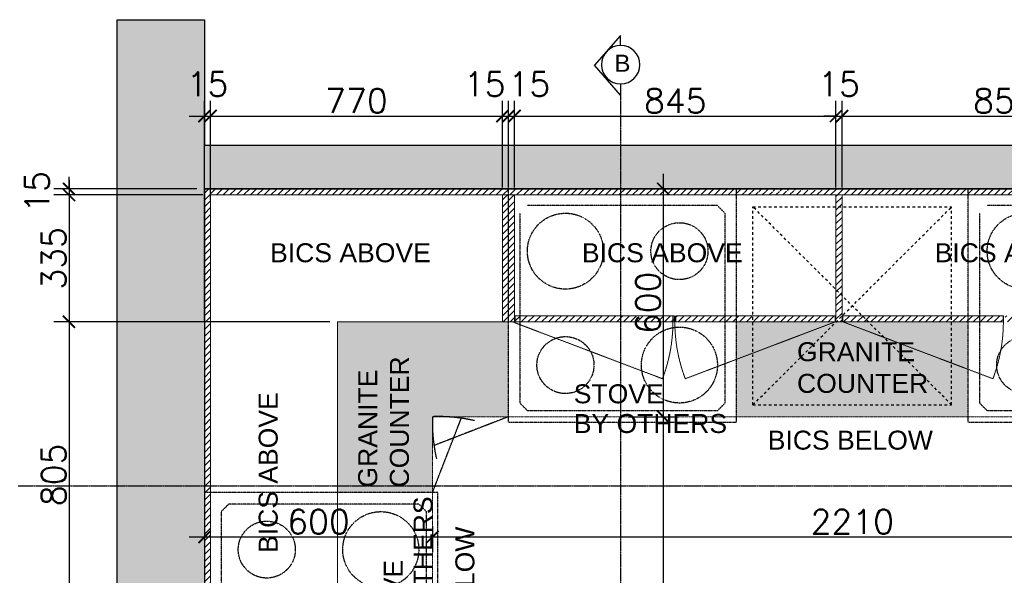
# Model space of a CAD drawing. Header units: millimetres. Extents: x -115474967 to 444143, y -74377 to 241828222.
# Tile 196 of 256: x -82631 to -80039, y 247019 to 248483. Entities that reach past the tile are written whole.
import ezdxf

# ---------------------------------------------------------------- set-up
doc = ezdxf.new("R2010")
doc.units = ezdxf.units.MM
doc.header["$MEASUREMENT"] = 0
for name, pattern in [('$0$DASHED2', [0.375, 0.25, -0.125]), ('CENTER2', [1.125, 0.75, -0.125, 0.125, -0.125]), ('Dashed', [280, 140, -140]), ('DASHED2', [0.375, 0.25, -0.125]), ('HIDDEN', [0.375, 0.25, -0.125])]:
    doc.linetypes.add(name, pattern=pattern)
for name, color, linetype in [('00-2 Hidden', 5, 'HIDDEN'), ('00-2 Walls', 4, 'Continuous'), ('00-2 Walls Exist', 7, 'Continuous'), ('DIMS-20', 9, 'Continuous'), ('DIMS-50', 9, 'Continuous'), ('EB Retained', 9, 'Continuous'), ('FITT-FIXT', 4, 'Continuous'), ('JOIN-SEC.18', 9, 'Continuous'), ('JOIN-SEC.35', 2, 'Continuous'), ('Paving', 253, 'Continuous'), ('TEXT-20', 2, 'Continuous'), ('TEXT-50', 2, 'Continuous'), ('TEXT-REFN', 5, 'Continuous')]:
    doc.layers.add(name, color=color, linetype=linetype)
doc.layers.add('G-____-____-TEXT', color=231, linetype='Continuous', lineweight=5)
doc.layers.add('Lines', color=1, linetype='Continuous', lineweight=9)
doc.styles.add('Arial_2', font='arial.ttf', dxfattribs={"height": 150})
doc.styles.add('DIMS', font='simplex.shx')
doc.styles.add('TEXT-20', font='arial.ttf', dxfattribs={"height": 40})
doc.styles.add('TEXT-50', font='arial.ttf', dxfattribs={"height": 100})
doc.dimstyles.new('DIM-20', dxfattribs={"dimscale": 4, "dimtxt": 10, "dimasz": 8, "dimexe": 10, "dimexo": 5, "dimgap": 4, "dimtad": 1, "dimdec": 0, "dimrnd": 5, "dimdsep": 46, "dimtxsty": 'DIMS', "dimblk": 'ARCHTICK', "dimcen": 25, "dimdle": 10, "dimclrd": 9, "dimclre": 9, "dimclrt": 4, "dimadec": 0, "dimazin": 0, "dimtfac": 1, "dimtdec": 0, "dimtmove": 2, "dimatfit": 2, "dimfxl": 1, "dimtolj": 1, "dimtzin": 0, "dimarcsym": 0})

# ---------------------------------------------------------------- blocks, each defined once
blk = doc.blocks.new('A$C69671385')
at = {"layer": 'DIMS-50', "color": 3}
for p, q in [((0, 168.7), (262.1, 397.3)), ((524.2, 168.7), (262.1, 397.3)), ((88.2, 168.7), (0, 168.7)), ((425.6, 168.7), (524.2, 168.7))]:
    blk.add_line(p, q, dxfattribs=at)
at = {"layer": 'TEXT-REFN'}
blk.add_circle((256.9, 168.7), 168.7, dxfattribs=at)
blk = doc.blocks.new('_ArchTick')
at = {"color": 0, "linetype": 'ByBlock', "const_width": 0.15}
blk.add_lwpolyline([(-0.5, -0.5), (0.5, 0.5)], dxfattribs=at)
blk = doc.blocks.new('*D431')
at = {"layer": 'Defpoints', "color": 0, "transparency": 16777216}
for p in [(-82144.3, 247169.2), (-81544.3, 247169.2), (-81544.3, 247120.6)]:
    blk.add_point(p, dxfattribs=at)
at = {"layer": 'DIMS-20', "color": 9, "lineweight": -2, "transparency": 16777216}
for p, q in [((-82144.3, 247149.2), (-82144.3, 247080.6)), ((-81544.3, 247149.2), (-81544.3, 247080.6)), ((-82184.3, 247120.6), (-81504.3, 247120.6))]:
    blk.add_line(p, q, dxfattribs=at)
at = {"layer": 'DIMS-20', "color": 9, "lineweight": -2, "transparency": 16777216, "xscale": 32, "yscale": 32, "zscale": 32, "rotation": 180}
blk.add_blockref('_ArchTick', (-82144.3, 247120.6), dxfattribs=at)
at = {"layer": 'DIMS-20', "color": 9, "lineweight": -2, "transparency": 16777216, "xscale": 32, "yscale": 32, "zscale": 32}
blk.add_blockref('_ArchTick', (-81544.3, 247120.6), dxfattribs=at)
at = {"layer": 'DIMS-20', "color": 4, "transparency": 16777216, "insert": (-81844.3, 247160.6), "char_height": 64, "attachment_point": 5, "style": 'DIMS'}
blk.add_mtext('\\A1;600', dxfattribs=at)
blk = doc.blocks.new('*D432')
at = {"layer": 'Defpoints', "color": 0, "transparency": 16777216}
for p in [(-79334.3, 247437.2), (-81544.3, 247169.2), (-79334.3, 247120.6)]:
    blk.add_point(p, dxfattribs=at)
at = {"layer": 'DIMS-20', "color": 9, "lineweight": -2, "transparency": 16777216}
for p, q in [((-79334.3, 247417.2), (-79334.3, 247080.6)), ((-81544.3, 247149.2), (-81544.3, 247080.6)), ((-81584.3, 247120.6), (-79294.3, 247120.6))]:
    blk.add_line(p, q, dxfattribs=at)
at = {"layer": 'DIMS-20', "color": 9, "lineweight": -2, "transparency": 16777216, "xscale": 32, "yscale": 32, "zscale": 32, "rotation": 180}
blk.add_blockref('_ArchTick', (-81544.3, 247120.6), dxfattribs=at)
at = {"layer": 'DIMS-20', "color": 9, "lineweight": -2, "transparency": 16777216, "xscale": 32, "yscale": 32, "zscale": 32}
blk.add_blockref('_ArchTick', (-79334.3, 247120.6), dxfattribs=at)
at = {"layer": 'DIMS-20', "color": 4, "transparency": 16777216, "insert": (-80439.3, 247160.6), "char_height": 64, "attachment_point": 5, "style": 'DIMS'}
blk.add_mtext('\\A1;2210', dxfattribs=at)
blk = doc.blocks.new('*D434')
at = {"layer": 'Defpoints', "color": 0, "transparency": 16777216}
for p in [(-81049, 248037.2), (-81049.2, 247437.1), (-80937, 247437.1)]:
    blk.add_point(p, dxfattribs=at)
at = {"layer": 'DIMS-20', "color": 9, "lineweight": -2, "transparency": 16777216}
for p, q in [((-80937, 248077.2), (-80937, 247397.1)), ((-81029, 248037.2), (-80897, 248037.2)), ((-81029.2, 247437.1), (-80897, 247437.1))]:
    blk.add_line(p, q, dxfattribs=at)
at = {"layer": 'DIMS-20', "color": 9, "lineweight": -2, "transparency": 16777216, "xscale": 32, "yscale": 32, "zscale": 32}
for p, rotation in [((-80937, 248037.2), 90), ((-80937, 247437.1), 270)]:
    blk.add_blockref('_ArchTick', p, dxfattribs=dict(at, rotation=rotation))
at = {"layer": 'DIMS-20', "color": 4, "transparency": 16777216, "insert": (-80977, 247737.1), "char_height": 64, "attachment_point": 5, "rotation": 90, "style": 'DIMS'}
blk.add_mtext('\\A1;600', dxfattribs=at)
blk = doc.blocks.new('*D435')
at = {"layer": 'Defpoints', "color": 0, "transparency": 16777216}
for p in [(-81049.2, 247437.1), (-81544.3, 244552.2), (-80937, 244552.2)]:
    blk.add_point(p, dxfattribs=at)
at = {"layer": 'DIMS-20', "color": 9, "lineweight": -2, "transparency": 16777216}
for p, q in [((-80937, 247477.1), (-80937, 244512.2)), ((-81029.2, 247437.1), (-80897, 247437.1)), ((-81524.3, 244552.2), (-80897, 244552.2))]:
    blk.add_line(p, q, dxfattribs=at)
at = {"layer": 'DIMS-20', "color": 9, "lineweight": -2, "transparency": 16777216, "xscale": 32, "yscale": 32, "zscale": 32}
for p, rotation in [((-80937, 247437.1), 90), ((-80937, 244552.2), 270)]:
    blk.add_blockref('_ArchTick', p, dxfattribs=dict(at, rotation=rotation))
at = {"layer": 'DIMS-20', "color": 4, "transparency": 16777216, "insert": (-80977, 245994.6), "char_height": 64, "attachment_point": 5, "rotation": 90, "style": 'DIMS'}
blk.add_mtext('\\A1;2885', dxfattribs=at)
blk = doc.blocks.new('cmskcms')
at = {"layer": '00-2 Hidden', "ltscale": 0.08}
for p, q in [((142304.2, 101704.7), (141704.2, 101704.7)), ((141704.2, 101090.7), (141704.2, 101704.7)), ((142304.2, 101090.7), (142304.2, 101704.7)), ((142254.2, 101660.7), (141754.2, 101660.7)), ((142274.2, 101640.7), (142254.2, 101660.7)), ((141734.2, 101640.7), (141734.2, 101140.7)), ((142274.2, 101140.7), (142274.2, 101640.7)), ((141734.2, 101140.7), (141754.2, 101120.7)), ((142254.2, 101120.7), (142274.2, 101140.7)), ((141754.2, 101120.7), (142254.2, 101120.7)), ((141704.2, 101090.7), (142304.2, 101090.7))]:
    blk.add_line(p, q, dxfattribs=at)
for centre, radius in [((141854.2, 101540.7), 100), ((142154.2, 101540.7), 75), ((142154.2, 101240.7), 100), ((141854.2, 101240.7), 75)]:
    blk.add_circle(centre, radius, dxfattribs=at)
blk = doc.blocks.new('*D511')
at = {"layer": 'Defpoints', "color": 0, "transparency": 16777216}
for p in [(-82128.3, 248229.2), (-82144.3, 247989.6), (-82128.3, 247989.6)]:
    blk.add_point(p, dxfattribs=at)
at = {"layer": 'DIMS-20', "color": 9, "lineweight": -2, "transparency": 16777216}
for p, q in [((-82144.3, 248009.6), (-82144.3, 248269.2)), ((-82128.3, 248009.6), (-82128.3, 248269.2)), ((-82184.3, 248229.2), (-82088.3, 248229.2))]:
    blk.add_line(p, q, dxfattribs=at)
at = {"layer": 'DIMS-20', "color": 9, "lineweight": -2, "transparency": 16777216, "xscale": 32, "yscale": 32, "zscale": 32, "rotation": 180}
blk.add_blockref('_ArchTick', (-82144.3, 248229.2), dxfattribs=at)
at = {"layer": 'DIMS-20', "color": 9, "lineweight": -2, "transparency": 16777216, "xscale": 32, "yscale": 32, "zscale": 32}
blk.add_blockref('_ArchTick', (-82128.3, 248229.2), dxfattribs=at)
at = {"layer": 'DIMS-20', "color": 1, "transparency": 16777216, "insert": (-82136.3, 248313.2), "char_height": 64, "attachment_point": 5, "style": 'DIMS'}
blk.add_mtext('\\A1;15', dxfattribs=at)
blk = doc.blocks.new('*D512')
at = {"layer": 'Defpoints', "color": 0, "transparency": 16777216}
for p in [(-81360.3, 248229.2), (-81360.3, 248021.2), (-82128.3, 247989.6)]:
    blk.add_point(p, dxfattribs=at)
at = {"layer": 'DIMS-20', "color": 9, "lineweight": -2, "transparency": 16777216}
for p, q in [((-82128.3, 248009.6), (-82128.3, 248269.2)), ((-81360.3, 248041.2), (-81360.3, 248269.2)), ((-82168.3, 248229.2), (-81320.3, 248229.2))]:
    blk.add_line(p, q, dxfattribs=at)
at = {"layer": 'DIMS-20', "color": 9, "lineweight": -2, "transparency": 16777216, "xscale": 32, "yscale": 32, "zscale": 32, "rotation": 180}
blk.add_blockref('_ArchTick', (-82128.3, 248229.2), dxfattribs=at)
at = {"layer": 'DIMS-20', "color": 9, "lineweight": -2, "transparency": 16777216, "xscale": 32, "yscale": 32, "zscale": 32}
blk.add_blockref('_ArchTick', (-81360.3, 248229.2), dxfattribs=at)
at = {"layer": 'DIMS-20', "color": 1, "transparency": 16777216, "insert": (-81744.3, 248269.2), "char_height": 64, "attachment_point": 5, "style": 'DIMS'}
blk.add_mtext('\\A1;770', dxfattribs=at)
blk = doc.blocks.new('*D513')
at = {"layer": 'Defpoints', "color": 0, "transparency": 16777216}
for p in [(-81344.3, 248229.2), (-81360.3, 248021.2), (-81344.3, 248021.2)]:
    blk.add_point(p, dxfattribs=at)
at = {"layer": 'DIMS-20', "color": 9, "lineweight": -2, "transparency": 16777216}
for p, q in [((-81360.3, 248041.2), (-81360.3, 248269.2)), ((-81344.3, 248041.2), (-81344.3, 248269.2)), ((-81400.3, 248229.2), (-81304.3, 248229.2))]:
    blk.add_line(p, q, dxfattribs=at)
at = {"layer": 'DIMS-20', "color": 9, "lineweight": -2, "transparency": 16777216, "xscale": 32, "yscale": 32, "zscale": 32, "rotation": 180}
blk.add_blockref('_ArchTick', (-81360.3, 248229.2), dxfattribs=at)
at = {"layer": 'DIMS-20', "color": 9, "lineweight": -2, "transparency": 16777216, "xscale": 32, "yscale": 32, "zscale": 32}
blk.add_blockref('_ArchTick', (-81344.3, 248229.2), dxfattribs=at)
at = {"layer": 'DIMS-20', "color": 1, "transparency": 16777216, "insert": (-81406.8, 248313.2), "char_height": 64, "attachment_point": 5, "style": 'DIMS'}
blk.add_mtext('\\A1;15', dxfattribs=at)
blk = doc.blocks.new('*D514')
at = {"layer": 'Defpoints', "color": 0, "transparency": 16777216}
for p in [(-81328.3, 248229.2), (-81344.3, 248021.2), (-81328.3, 248021.2)]:
    blk.add_point(p, dxfattribs=at)
at = {"layer": 'DIMS-20', "color": 9, "lineweight": -2, "transparency": 16777216}
for p, q in [((-81344.3, 248041.2), (-81344.3, 248269.2)), ((-81328.3, 248041.2), (-81328.3, 248269.2)), ((-81384.3, 248229.2), (-81288.3, 248229.2))]:
    blk.add_line(p, q, dxfattribs=at)
at = {"layer": 'DIMS-20', "color": 9, "lineweight": -2, "transparency": 16777216, "xscale": 32, "yscale": 32, "zscale": 32, "rotation": 180}
blk.add_blockref('_ArchTick', (-81344.3, 248229.2), dxfattribs=at)
at = {"layer": 'DIMS-20', "color": 9, "lineweight": -2, "transparency": 16777216, "xscale": 32, "yscale": 32, "zscale": 32}
blk.add_blockref('_ArchTick', (-81328.3, 248229.2), dxfattribs=at)
at = {"layer": 'DIMS-20', "color": 1, "transparency": 16777216, "insert": (-81289.3, 248313.2), "char_height": 64, "attachment_point": 5, "style": 'DIMS'}
blk.add_mtext('\\A1;15', dxfattribs=at)
blk = doc.blocks.new('*D515')
at = {"layer": 'Defpoints', "color": 0, "transparency": 16777216}
for p in [(-80482.3, 248229.2), (-81328.3, 248021.2), (-80482.3, 248021.2)]:
    blk.add_point(p, dxfattribs=at)
at = {"layer": 'DIMS-20', "color": 9, "lineweight": -2, "transparency": 16777216}
for p, q in [((-81328.3, 248041.2), (-81328.3, 248269.2)), ((-80482.3, 248041.2), (-80482.3, 248269.2)), ((-81368.3, 248229.2), (-80442.3, 248229.2))]:
    blk.add_line(p, q, dxfattribs=at)
at = {"layer": 'DIMS-20', "color": 9, "lineweight": -2, "transparency": 16777216, "xscale": 32, "yscale": 32, "zscale": 32, "rotation": 180}
blk.add_blockref('_ArchTick', (-81328.3, 248229.2), dxfattribs=at)
at = {"layer": 'DIMS-20', "color": 9, "lineweight": -2, "transparency": 16777216, "xscale": 32, "yscale": 32, "zscale": 32}
blk.add_blockref('_ArchTick', (-80482.3, 248229.2), dxfattribs=at)
at = {"layer": 'DIMS-20', "color": 1, "transparency": 16777216, "insert": (-80905.3, 248269.2), "char_height": 64, "attachment_point": 5, "style": 'DIMS'}
blk.add_mtext('\\A1;845', dxfattribs=at)
blk = doc.blocks.new('*D516')
at = {"layer": 'Defpoints', "color": 0, "transparency": 16777216}
for p in [(-80466.3, 248229.2), (-80482.3, 248021.2), (-80466.3, 248021.2)]:
    blk.add_point(p, dxfattribs=at)
at = {"layer": 'DIMS-20', "color": 9, "lineweight": -2, "transparency": 16777216}
for p, q in [((-80482.3, 248041.2), (-80482.3, 248269.2)), ((-80466.3, 248041.2), (-80466.3, 248269.2)), ((-80482.3, 248229.2), (-80514.3, 248229.2)), ((-80482.3, 248229.2), (-80466.3, 248229.2)), ((-80466.3, 248229.2), (-80434.3, 248229.2))]:
    blk.add_line(p, q, dxfattribs=at)
at = {"layer": 'DIMS-20', "color": 9, "lineweight": -2, "transparency": 16777216, "xscale": 32, "yscale": 32, "zscale": 32}
blk.add_blockref('_ArchTick', (-80482.3, 248229.2), dxfattribs=at)
at = {"layer": 'DIMS-20', "color": 9, "lineweight": -2, "transparency": 16777216, "xscale": 32, "yscale": 32, "zscale": 32, "rotation": 180}
blk.add_blockref('_ArchTick', (-80466.3, 248229.2), dxfattribs=at)
at = {"layer": 'DIMS-20', "color": 1, "transparency": 16777216, "insert": (-80474.3, 248313.2), "char_height": 64, "attachment_point": 5, "style": 'DIMS'}
blk.add_mtext('\\A1;15', dxfattribs=at)
blk = doc.blocks.new('*D517')
at = {"layer": 'Defpoints', "color": 0, "transparency": 16777216}
for p in [(-79612.3, 248229.2), (-80466.3, 248021.2), (-79612.3, 248021.2)]:
    blk.add_point(p, dxfattribs=at)
at = {"layer": 'DIMS-20', "color": 9, "lineweight": -2, "transparency": 16777216}
for p, q in [((-80466.3, 248041.2), (-80466.3, 248269.2)), ((-79612.3, 248041.2), (-79612.3, 248269.2)), ((-80506.3, 248229.2), (-79572.3, 248229.2))]:
    blk.add_line(p, q, dxfattribs=at)
at = {"layer": 'DIMS-20', "color": 9, "lineweight": -2, "transparency": 16777216, "xscale": 32, "yscale": 32, "zscale": 32, "rotation": 180}
blk.add_blockref('_ArchTick', (-80466.3, 248229.2), dxfattribs=at)
at = {"layer": 'DIMS-20', "color": 9, "lineweight": -2, "transparency": 16777216, "xscale": 32, "yscale": 32, "zscale": 32}
blk.add_blockref('_ArchTick', (-79612.3, 248229.2), dxfattribs=at)
at = {"layer": 'DIMS-20', "color": 1, "transparency": 16777216, "insert": (-80039.3, 248269.2), "char_height": 64, "attachment_point": 5, "style": 'DIMS'}
blk.add_mtext('\\A1;855', dxfattribs=at)
blk = doc.blocks.new('*D481')
at = {"layer": 'Defpoints', "color": 0, "transparency": 16777216}
for p in [(-82144.3, 248037.2), (-82500.8, 248021.2), (-82128.3, 248021.2)]:
    blk.add_point(p, dxfattribs=at)
at = {"layer": 'DIMS-20', "color": 9, "lineweight": -2, "transparency": 16777216}
for p, q in [((-82500.8, 248037.2), (-82500.8, 248069.2)), ((-82164.3, 248037.2), (-82540.8, 248037.2)), ((-82500.8, 248037.2), (-82500.8, 248021.2)), ((-82148.3, 248021.2), (-82540.8, 248021.2)), ((-82500.8, 248021.2), (-82500.8, 247989.2))]:
    blk.add_line(p, q, dxfattribs=at)
at = {"layer": 'DIMS-20', "color": 9, "lineweight": -2, "transparency": 16777216, "xscale": 32, "yscale": 32, "zscale": 32}
for p, rotation in [((-82500.8, 248037.2), 270), ((-82500.8, 248021.2), 90)]:
    blk.add_blockref('_ArchTick', p, dxfattribs=dict(at, rotation=rotation))
at = {"layer": 'DIMS-20', "color": 1, "transparency": 16777216, "insert": (-82584.8, 248029.2), "char_height": 64, "attachment_point": 5, "rotation": 90, "style": 'DIMS'}
blk.add_mtext('\\A1;15', dxfattribs=at)
blk = doc.blocks.new('*D482')
at = {"layer": 'Defpoints', "color": 0, "transparency": 16777216}
for p in [(-82128.3, 248021.2), (-82500.8, 247687.2), (-81794.3, 247687.2)]:
    blk.add_point(p, dxfattribs=at)
at = {"layer": 'DIMS-20', "color": 9, "lineweight": -2, "transparency": 16777216}
for p, q in [((-82500.8, 248061.2), (-82500.8, 247647.2)), ((-82148.3, 248021.2), (-82540.8, 248021.2)), ((-81814.3, 247687.2), (-82540.8, 247687.2))]:
    blk.add_line(p, q, dxfattribs=at)
at = {"layer": 'DIMS-20', "color": 9, "lineweight": -2, "transparency": 16777216, "xscale": 32, "yscale": 32, "zscale": 32}
for p, rotation in [((-82500.8, 248021.2), 90), ((-82500.8, 247687.2), 270)]:
    blk.add_blockref('_ArchTick', p, dxfattribs=dict(at, rotation=rotation))
at = {"layer": 'DIMS-20', "color": 1, "transparency": 16777216, "insert": (-82540.8, 247854.2), "char_height": 64, "attachment_point": 5, "rotation": 90, "style": 'DIMS'}
blk.add_mtext('\\A1;335', dxfattribs=at)
blk = doc.blocks.new('*D483')
at = {"layer": 'Defpoints', "color": 0, "transparency": 16777216}
for p in [(-81794.3, 247687.2), (-82500.8, 246880.7), (-82128.3, 246880.7)]:
    blk.add_point(p, dxfattribs=at)
at = {"layer": 'DIMS-20', "color": 9, "lineweight": -2, "transparency": 16777216}
for p, q in [((-82500.8, 247727.2), (-82500.8, 246840.7)), ((-81814.3, 247687.2), (-82540.8, 247687.2)), ((-82148.3, 246880.7), (-82540.8, 246880.7))]:
    blk.add_line(p, q, dxfattribs=at)
at = {"layer": 'DIMS-20', "color": 9, "lineweight": -2, "transparency": 16777216, "xscale": 32, "yscale": 32, "zscale": 32}
for p, rotation in [((-82500.8, 247687.2), 90), ((-82500.8, 246880.7), 270)]:
    blk.add_blockref('_ArchTick', p, dxfattribs=dict(at, rotation=rotation))
at = {"layer": 'DIMS-20', "color": 1, "transparency": 16777216, "insert": (-82540.8, 247284), "char_height": 64, "attachment_point": 5, "rotation": 90, "style": 'DIMS'}
blk.add_mtext('\\A1;805', dxfattribs=at)

msp = doc.modelspace()

# ---------------------------------------------------------------- hatches: boundary and pattern name
at = {"layer": 'EB Retained', "lineweight": 0, "true_color": 0xbababa}
h = msp.add_hatch(color=9, dxfattribs=at)
h.dxf.hatch_style = 1
h.paths.add_polyline_path([(-82144.33313, 248482.93922), (-82144.33313, 248152.21723), (-78504.33313, 248152.21723), (-78504.33313, 247444.71723), (-78734.33313, 247444.71723), (-78734.33313, 248037.21723), (-82144.33313, 248037.21723), (-82144.33313, 245297.21723), (-82374.33313, 245297.21723), (-82374.33313, 248482.93922)])
at = {"layer": 'JOIN-SEC.18', "linetype": 'Dashed'}
h = msp.add_hatch(dxfattribs=at)
h.set_pattern_fill('SWAMP', color=8, scale=2)
h.set_pattern_definition([(0, (-222232.57, 146332.552), (25.4, 43.99409), [6.35, -44.45]), (90, (-222229.395, 146332.552), (-25.4, 43.9940905), [3.175, -84.813181]), (90, (-222228.6, 146332.552), (-25.4, 43.9940905), [2.54, -85.448181]), (90, (-222230.188, 146332.552), (-25.4, 43.9940905), [2.54, -85.448181]), (60, (-222227.807, 146332.552), (-25.4, 43.99409), [2.032, -48.768]), (120, (-222230.982, 146332.552), (-50.8, 2e-08), [2.032, -48.768])])
h.paths.add_polyline_path([(-80744.33313, 247437.21723), (-80134.33313, 247437.21723), (-80134.33313, 247687.21723), (-80744.33313, 247687.21723)])
h.paths.add_polyline_path([(-81794.33313, 247687.21723), (-81344.33313, 247687.21723), (-81344.41646, 247437.15062), (-81544.33313, 247437.21723), (-81544.33313, 247237.22732), (-81794.33313, 247237.21723)])
h.paths.add_polyline_path([(-81794.33313, 246637.21723), (-81544.33313, 246637.21723), (-81544.33313, 246294.71723), (-81794.33313, 246294.71723)])
h.paths.add_polyline_path([(-81794.33313, 245694.71723), (-81544.33313, 245694.71723), (-81544.33313, 245352.21723), (-81794.33313, 245352.21723)])
h.paths.add_polyline_path([(-81794.33313, 244752.21723), (-81544.33313, 244752.21723), (-81544.33313, 244552.21723), (-80234.33313, 244552.21723), (-80234.33313, 244302.21723), (-81794.33313, 244302.21723)])
at = {"layer": 'Paving', "linetype": 'DASHED2', "lineweight": 0, "ltscale": 0.05, "true_color": 0x939598}
h = msp.add_hatch(dxfattribs=at)
h.set_pattern_fill('ANSI31', color=252, scale=4, angle=180)
h.set_pattern_definition([(225, (-344015.862, 37018.486), (8.9802561, -8.9802561), [])])
edge = h.paths.add_edge_path()
edge.add_line((-80874.33291, 248021.21723), (-80482.33295, 248021.21723))
edge.add_line((-80482.33295, 248021.21723), (-80482.33295, 247687.21723))
edge.add_line((-80482.33295, 247687.21723), (-80466.33295, 247687.21723))
edge.add_line((-80466.33295, 247687.21723), (-80466.33295, 248021.21723))
edge.add_line((-80466.33295, 248021.21723), (-79084.33245, 248021.21723))
edge.add_line((-79084.33245, 248021.21723), (-79084.33245, 247687.21723))
edge.add_line((-79084.33245, 247687.21723), (-79068.33245, 247687.21723))
edge.add_line((-79068.33245, 247687.21723), (-79068.33245, 248037.21723))
edge.add_line((-79068.33245, 248037.21723), (-80526.6051, 248037.21723))
edge = h.paths.add_edge_path()
edge.add_line((-80461.99952, 248037.21723), (-82144.33313, 248037.21723))
edge.add_line((-82144.33313, 248037.21723), (-82144.33313, 246880.71617))
edge.add_line((-82144.33313, 246880.71617), (-82128.33313, 246880.71617))
edge.add_line((-82128.33313, 246880.71617), (-82128.33313, 248021.21723))
edge.add_line((-82128.33313, 248021.21723), (-81812.3337, 248021.21723))
edge.add_line((-81812.3337, 248021.21723), (-81796.3337, 248021.21723))
edge.add_line((-81796.3337, 248021.21723), (-80874.33291, 248021.21723))
h = msp.add_hatch(dxfattribs=at)
h.set_pattern_fill('ANSI31', color=252, scale=4, angle=180)
h.set_pattern_definition([(225, (-226572.17, 146332.552), (8.9802561, -8.9802561), [])])
h.paths.add_polyline_path([(-82144.33313, 246880.71617), (-82144.33313, 246864.71617), (-81794.33313, 246864.71617), (-81794.33313, 246880.71617)])
h.paths.add_polyline_path([(-81328.33295, 248021.21723), (-81344.33295, 248021.21723), (-81344.33295, 247687.21723), (-81328.33295, 247687.21723)])
h.paths.add_polyline_path([(-81344.33295, 248021.21723), (-81360.33295, 248021.21723), (-81360.33295, 247687.21723), (-81344.33295, 247687.21723)])
h.paths.add_polyline_path([(-79596.33295, 248021.21723), (-79612.33295, 248021.21723), (-79612.33295, 247687.21723), (-79596.33295, 247687.21723)])
h = msp.add_hatch(dxfattribs=at)
h.set_pattern_fill('ANSI31', color=252, scale=4, angle=180)
h.set_pattern_definition([(225, (-222232.57, 146332.552), (8.9802561, -8.9802561), [])])
h.paths.add_polyline_path([(-80908.53799, 247687.21723), (-81326.43105, 247687.21723), (-81326.43105, 247703.21723), (-80908.53799, 247703.21723)])
h.paths.add_polyline_path([(-80903.53799, 247687.21723), (-80484.3059, 247687.21723), (-80484.3059, 247703.21723), (-80903.53799, 247703.21723)])
h = msp.add_hatch(dxfattribs=at)
h.set_pattern_fill('ANSI31', color=252, scale=4, angle=180)
h.set_pattern_definition([(225, (-221365.865, 146332.552), (8.9802561, -8.9802561), [])])
h.paths.add_polyline_path([(-80041.83295, 247687.21723), (-80464.31147, 247687.21723), (-80464.31147, 247703.21723), (-80041.83295, 247703.21723)])
h.paths.add_polyline_path([(-80036.83295, 247687.21723), (-79614.71688, 247687.21723), (-79614.71688, 247703.21723), (-80036.83295, 247703.21723)])

# ---------------------------------------------------------------- linework, layer by layer
at = {"layer": '00-2 Walls'}
msp.add_lwpolyline([(-82144.33313, 248482.93922), (-82144.33313, 248152.21723), (-78504.33313, 248152.21723), (-78504.33313, 247444.71723), (-78734.33313, 247444.71723), (-78734.33313, 248037.21723), (-82144.33313, 248037.21723), (-82144.33313, 245297.21723), (-82374.33313, 245297.21723), (-82374.33313, 248482.93922), (-82144.33313, 248482.93922)], dxfattribs=at)
at = {"layer": '00-2 Walls Exist'}
for p, q in [((-82144.33313, 248152.21723), (-78504.33313, 248152.21723)), ((-82144.33313, 248037.21723), (-82144.33313, 245527.21723)), ((-82144.33313, 248037.21723), (-78734.33313, 248037.21723))]:
    msp.add_line(p, q, dxfattribs=at)
at = {"layer": 'FITT-FIXT', "linetype": 'HIDDEN', "ltscale": 2}
msp.add_line((-82144.33313, 247687.21723), (-82144.33313, 248037.21723), dxfattribs=at)
at = {"layer": 'JOIN-SEC.18', "color": 8, "linetype": 'Dashed', "ltscale": 0.05}
for p, q in [((-80700.71946, 247989.94861), (-80177.94681, 247989.94861)), ((-80700.71946, 247468.48585), (-80177.94681, 247989.94861)), ((-80177.94681, 247468.48585), (-80700.71946, 247989.94861)), ((-80700.71946, 247468.48585), (-80700.71946, 247989.94861)), ((-80177.94681, 247468.48585), (-80177.94681, 247989.94861)), ((-80700.71946, 247468.48585), (-80177.94681, 247468.48585))]:
    msp.add_line(p, q, dxfattribs=at)
at = {"layer": 'JOIN-SEC.35', "linetype": '$0$DASHED2'}
for p, q in [((-81544.33313, 247237.21723), (-81468.36961, 247433.23709)), ((-81344.24067, 247437.17641), (-81540.26053, 247361.21288))]:
    msp.add_line(p, q, dxfattribs=at)
for centre, start, end in [((-81122.06317, 247421.2051), 177.83698862, 192.90706621), ((-81528.36183, 247015.03973), 77.09293379, 92.16301138)]:
    msp.add_arc(centre, 422.47852, start, end, dxfattribs=at)
at = {"layer": 'Lines', "color": 1, "true_color": 0xff0000}
for p, q in [((-81794.33313, 247687.21786), (-81794.33313, 244302.21786)), ((-81794.33313, 244302.21723), (-81794.33313, 247687.21723)), ((-81794.33313, 247687.21723), (-81360.33295, 247687.21723))]:
    msp.add_line(p, q, dxfattribs=at)
at = {"layer": 'Lines', "color": 1, "linetype": '$0$DASHED2', "true_color": 0xff0000}
for p, q in [((-81333.9005, 247687.21723), (-80938.95039, 247537.20885)), ((-80483.94346, 247687.21723), (-80878.89356, 247537.20885)), ((-80464.31147, 247687.21723), (-80069.36137, 247537.20885))]:
    msp.add_line(p, q, dxfattribs=at)
at = {"layer": 'Lines', "color": 1, "true_color": 0xff0000}
for points in [[(-80461.99952, 248037.21723), (-82144.33313, 248037.21723), (-82144.33313, 246880.71617), (-82128.33313, 246880.71617), (-82128.33313, 248021.21723), (-81812.3337, 248021.21723), (-81812.3337, 248021.21723), (-81796.3337, 248021.21723), (-81796.3337, 248021.21723), (-80874.33291, 248021.21723)], [(-80874.33291, 248021.21723), (-80482.33295, 248021.21723), (-80482.33295, 247687.21723), (-80466.33295, 247687.21723), (-80466.33295, 248021.21723), (-79084.33245, 248021.21723), (-79084.33245, 247687.21723), (-79068.33245, 247687.21723), (-79068.33245, 248037.21723), (-80526.6051, 248037.21723)]]:
    msp.add_lwpolyline(points, dxfattribs=at)
for points in [[(-81344.33295, 248021.21723), (-81360.33295, 248021.21723), (-81360.33295, 247687.21723), (-81344.33295, 247687.21723)], [(-81328.33295, 248021.21723), (-81344.33295, 248021.21723), (-81344.33295, 247687.21723), (-81328.33295, 247687.21723)], [(-80908.53799, 247687.21723), (-81326.43105, 247687.21723), (-81326.43105, 247703.21723), (-80908.53799, 247703.21723)], [(-80903.53799, 247687.21723), (-80484.3059, 247687.21723), (-80484.3059, 247703.21723), (-80903.53799, 247703.21723)], [(-80041.83295, 247687.21723), (-80464.31147, 247687.21723), (-80464.31147, 247703.21723), (-80041.83295, 247703.21723)]]:
    msp.add_lwpolyline(points, close=True, dxfattribs=at)
at = {"layer": 'Lines', "color": 1, "linetype": '$0$DASHED2', "true_color": 0xff0000}
for centre, start, end in [((-81333.9005, 247687.21723), 339.20242018, 2.17041035), ((-80483.94346, 247687.21723), 177.82958965, 200.79757982), ((-80464.31147, 247687.21723), 339.20242018, 2.17041035)]:
    msp.add_arc(centre, 422.47852, start, end, dxfattribs=at)
at = {"layer": 'Paving', "color": 8, "linetype": 'DASHED2', "lineweight": 0, "ltscale": 0.05}
for p, q in [((-78739.01996, 248037.21723), (-80529.53306, 248037.21723)), ((-81544.33313, 244552.21723), (-81544.33313, 247437.21723)), ((-81544.33313, 247437.21723), (-79334.33313, 247437.21723)), ((-81544.33313, 247437.21723), (-80529.53317, 247436.8791))]:
    msp.add_line(p, q, dxfattribs=at)
at = {"layer": 'Paving', "color": 252, "linetype": 'DASHED2', "lineweight": 0, "ltscale": 0.05, "true_color": 0x939598}
msp.add_line((-80466.33295, 248021.21723), (-80482.33295, 248021.21723), dxfattribs=at)
at = {"layer": 'TEXT-REFN', "linetype": 'CENTER2', "ltscale": 0.6}
for points in [[(-81049.0323, 248313.78831), (-81049.0323, 243523.25204)], [(-82634.34254, 247255.57648), (-78160.1147, 247255.57648)]]:
    msp.add_lwpolyline(points, dxfattribs=at)

# ---------------------------------------------------------------- block references
at = {"layer": '00-2 Hidden', "ltscale": 0.08}
for p in [(-223048.528, 146332.55233), (-221838.528, 146332.55233)]:
    msp.add_blockref('cmskcms', p, dxfattribs=at)
at = {"layer": '00-2 Hidden', "ltscale": 0.08, "rotation": 90}
msp.add_blockref('cmskcms', (19560.3623, 104933.02237), dxfattribs=at)
at = {"layer": 'DIMS-50', "color": 3, "xscale": -0.3000000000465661, "yscale": 0.3000000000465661, "zscale": 0.3, "rotation": 90}
msp.add_blockref('A$C69671385', (-80998.42186, 248441.46565), dxfattribs=at)

# ---------------------------------------------------------------- texts
at = {"layer": 'G-____-____-TEXT', "color": 7, "insert": (-80584.85905, 247633.41329), "char_height": 50, "width": 1423.8028353, "attachment_point": 1, "style": 'Arial_2'}
msp.add_mtext('GRANITE \\PCOUNTER', dxfattribs=at)
at = {"layer": 'G-____-____-TEXT', "color": 7, "insert": (-81739.70168, 247250.81235), "char_height": 50, "width": 1423.8028353, "attachment_point": 1, "rotation": 90, "style": 'Arial_2'}
msp.add_mtext('GRANITE \\PCOUNTER', dxfattribs=at)
at = {"layer": 'TEXT-20', "color": 7, "linetype": 'Continuous', "char_height": 50, "width": 1258.0720034, "attachment_point": 1, "style": 'TEXT-20'}
for insert in [(-81971.62096, 247894.02276), (-81150.99375, 247894.02276), (-80222.587, 247894.02276)]:
    msp.add_mtext('{\\C1;\\c255;BICS ABOVE}', dxfattribs=dict(at, insert=insert))
at = {"layer": 'TEXT-20', "color": 7, "linetype": 'Continuous', "insert": (-82001.66155, 247078.40456), "char_height": 50, "width": 1258.0720034, "attachment_point": 1, "rotation": 90, "style": 'TEXT-20'}
msp.add_mtext('{\\C1;\\c255;BICS ABOVE}', dxfattribs=at)
at = {"layer": 'TEXT-50', "linetype": 'Continuous', "lineweight": 0, "insert": (-81172.43284, 247522.5236), "char_height": 50, "width": 497.4794999, "attachment_point": 1, "line_spacing_factor": 0.938532, "style": 'TEXT-50'}
msp.add_mtext('STOVE\\PBY OTHERS', dxfattribs=at)
at = {"layer": 'TEXT-50', "linetype": 'Continuous', "insert": (-80661.89715, 247400.50982), "char_height": 50, "width": 6162.4244806, "attachment_point": 1, "line_spacing_factor": 0.938532, "style": 'TEXT-50'}
msp.add_mtext('BICS BELOW', dxfattribs=at)
at = {"layer": 'TEXT-50', "linetype": 'Continuous', "lineweight": 0, "insert": (-81672.4005, 246823.50907), "char_height": 50, "width": 497.4794999, "attachment_point": 1, "rotation": 90, "line_spacing_factor": 0.938532, "style": 'TEXT-50'}
msp.add_mtext('STOVE\\PBY OTHERS', dxfattribs=at)
at = {"layer": 'TEXT-50', "linetype": 'Continuous', "insert": (-81483.93839, 246712.99706), "char_height": 50, "width": 6162.4244806, "attachment_point": 1, "rotation": 90, "line_spacing_factor": 0.938532, "style": 'TEXT-50'}
msp.add_mtext('BICS BELOW', dxfattribs=at)
at = {"layer": 'TEXT-REFN', "color": 2, "linetype": 'Continuous', "style": 'TEXT-20'}
msp.add_text('B', height=45, dxfattribs=at).set_placement((-81065.13265, 248345.71911))

# ---------------------------------------------------------------- dimensions: what is measured, and where the dimension line sits
at = {"layer": 'DIMS-20'}
for base, p1, p2, override, picture, middle in [((-82128.33313, 248229.19457), (-82144.33313, 247989.59213), (-82128.33313, 247989.59213), {"dimtxt": 16, "dimgap": 2, "dimclrt": 1}, '*D511', (-82136.33313, 248313.19457)), ((-80466.33295, 248229.19457), (-80482.33295, 248021.21723), (-80466.33295, 248021.21723), {"dimtxt": 16, "dimgap": 2, "dimclrt": 1}, '*D516', (-80474.33295, 248313.19457)), ((-81360.33295, 248229.19457), (-82128.33313, 247989.59213), (-81360.33295, 248021.21723), {"dimtxt": 16, "dimgap": 2, "dimclrt": 1}, '*D512', (-81744.33304, 248269.19457)), ((-80482.33295, 248229.19457), (-81328.33295, 248021.21723), (-80482.33295, 248021.21723), {"dimtxt": 16, "dimgap": 2, "dimclrt": 1}, '*D515', (-80905.33295, 248269.19457)), ((-79612.33295, 248229.19457), (-80466.33295, 248021.21723), (-79612.33295, 248021.21723), {"dimtxt": 16, "dimgap": 2, "dimclrt": 1}, '*D517', (-80039.33295, 248269.19457)), ((-79334.33313, 247120.62091), (-81544.33313, 247169.20359), (-79334.33313, 247437.21723), {"dimtxt": 16, "dimgap": 2}, '*D432', (-80439.33313, 247160.62091)), ((-81544.33313, 247120.62091), (-82144.33313, 247169.20359), (-81544.33313, 247169.20359), {"dimtxt": 16, "dimgap": 2}, '*D431', (-81844.33313, 247160.62091))]:
    dim = msp.add_linear_dim(base=base, p1=p1, p2=p2, dimstyle='DIM-20', override=override, dxfattribs=at)
    dim.commit()
    dim.dimension.update_dxf_attribs({"geometry": picture, "text_midpoint": middle})
for base, p1, p2, picture, middle in [((-81344.33295, 248229.19457), (-81360.33295, 248021.21723), (-81344.33295, 248021.21723), '*D513', (-81406.82757, 248313.19457)), ((-81328.33295, 248229.19457), (-81344.33295, 248021.21723), (-81328.33295, 248021.21723), '*D514', (-81289.3354, 248313.19457))]:
    dim = msp.add_linear_dim(base=base, p1=p1, p2=p2, dimstyle='DIM-20', override={"dimtxt": 16, "dimgap": 2, "dimclrt": 1}, dxfattribs=at)
    dim.commit()
    dim.dimension.update_dxf_attribs({"geometry": picture, "text_midpoint": middle, "dimtype": 160})
for base, p1, p2, override, picture, middle in [((-82500.83424, 248021.21723), (-82144.33313, 248037.21723), (-82128.33313, 248021.21723), {"dimtxt": 16, "dimgap": 2, "dimclrt": 1}, '*D481', (-82584.83424, 248029.21723)), ((-82500.83424, 247687.21723), (-82128.33313, 248021.21723), (-81794.33313, 247687.21723), {"dimtxt": 16, "dimgap": 2, "dimclrt": 1}, '*D482', (-82540.83424, 247854.21723)), ((-80936.99064, 247437.05226), (-81049.0323, 248037.21723), (-81049.23228, 247437.05226), {"dimtxt": 16, "dimgap": 2}, '*D434', (-80976.99064, 247737.13475)), ((-82500.83424, 246880.71617), (-81794.33313, 247687.21723), (-82128.33313, 246880.71617), {"dimtxt": 16, "dimgap": 2, "dimclrt": 1}, '*D483', (-82540.83424, 247283.9667)), ((-80936.99064, 244552.21723), (-81049.23228, 247437.05226), (-81544.33313, 244552.21723), {"dimtxt": 16, "dimgap": 2}, '*D435', (-80976.99064, 245994.63475))]:
    dim = msp.add_linear_dim(base=base, p1=p1, p2=p2, angle=90, dimstyle='DIM-20', override=override, dxfattribs=at)
    dim.commit()
    dim.dimension.update_dxf_attribs({"geometry": picture, "text_midpoint": middle})

doc.saveas('drawing.dxf')
